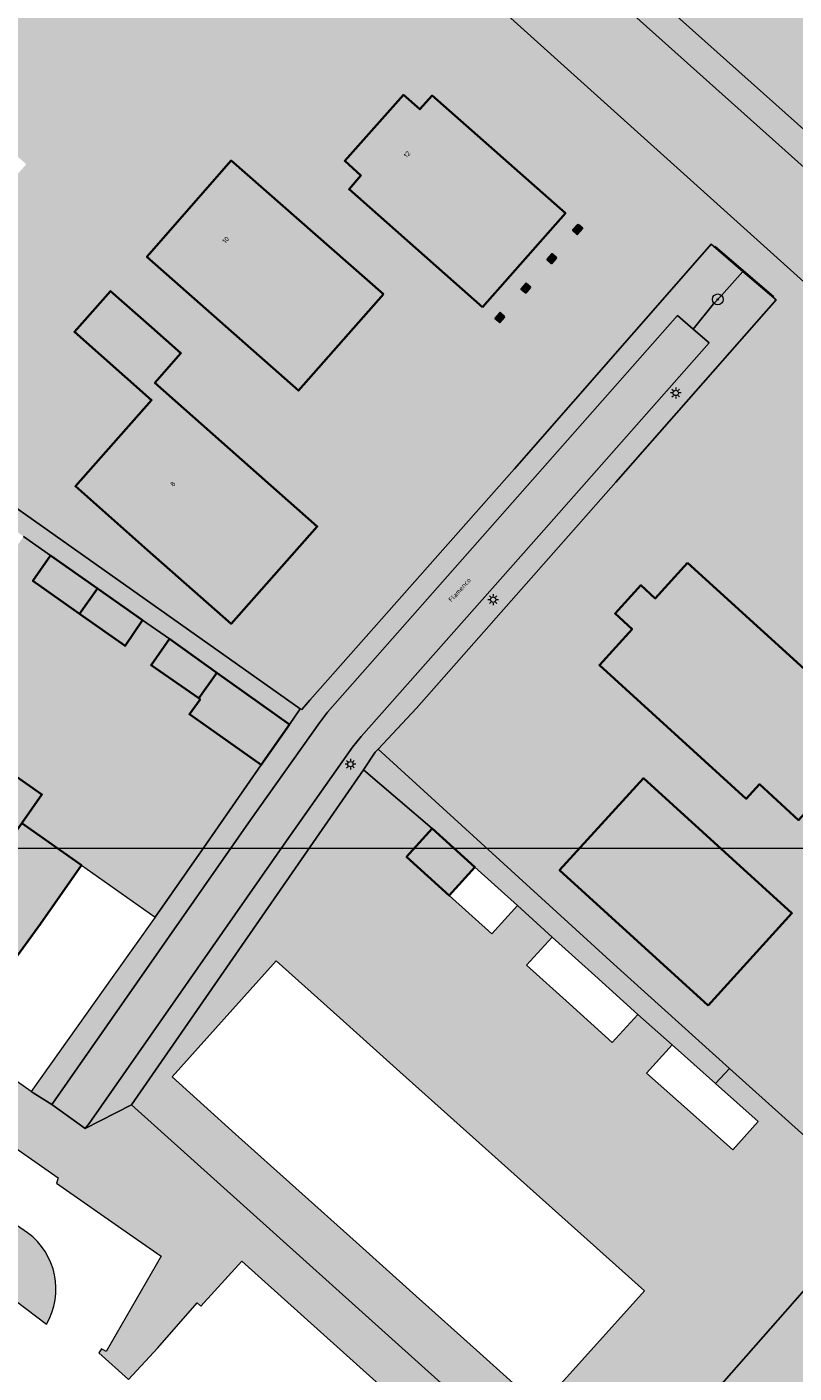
# Model space of a CAD drawing. Extents: x 101956 to 105180, y 476926 to 481317.
# Tile 38 of 256: x 103054 to 103111, y 477165 to 477265. Entities that reach past the tile are written whole.
import ezdxf
from ezdxf.enums import TextEntityAlignment as Align

# ---------------------------------------------------------------- set-up
doc = ezdxf.new("R2010")
doc.units = 0
doc.header["$LTSCALE"] = 0.5
for name, color, linetype, lineweight in [('B-WE-GR-BOOM-S', 90, 'Continuous', 25), ('B-WE-IE-TERREINAFSCHEIDING_KUNSTMATIG_HEKWERK-G', 20, 'IE-TERREINAFSCHEIDING-KUNSTMATIG', 18), ('B-WE-KL-ET_LS_OV_LICHTMAST-S', 190, 'Continuous', 25), ('B-WE-OG-BEBOUWING-GV', 7, 'Continuous', 35), ('B-WE-OG-BEBOUWING-T18', 10, 'Continuous', 18), ('B-WE-OG-TERREIN_CULTUURSCHEIDING-GV', 7, 'Continuous', 18), ('B-WE-OG-TERREIN_ERF-GV', 7, 'Continuous', 18), ('B-WE-OG-TOPOGRAFIE-T18', 10, 'Continuous', 18), ('B-WE-OG-WATER_MEER-GV', 140, 'Continuous', 18), ('B-WE-OG-WATER_SLOOT-GV', 120, 'Continuous', 18), ('B-WE-VH-VERHARDING_BETONSTRAATSTEEN-GV', 252, 'Continuous', 18)]:
    doc.layers.add(name, color=color, linetype=linetype, lineweight=lineweight)
for name, color, linetype, lineweight, true_color in [('B-WE-OG-BEBOUWING-V', 7, 'Continuous', 18, 0xdc7869), ('B-WE-OG-TERREIN_CULTUURSCHEIDING-V', 7, 'Continuous', 18, 0x28c846), ('B-WE-OG-TERREIN_ERF-V', 7, 'Continuous', 18, 0x28c846), ('B-WE-OG-WATER_MEER-V', 7, 'Continuous', 18, 0xafcde1), ('B-WE-OG-WATER_SLOOT-V', 7, 'Continuous', 18, 0xafcde1), ('B-WE-VH-VERHARDING_BETONSTRAATSTEEN-V', 7, 'Continuous', 18, 0xcdcdcd)]:
    doc.layers.add(name, color=color, linetype=linetype, lineweight=lineweight, true_color=true_color)
doc.layers.add('X-XX-AL-HULPLIJN-G', color=7, linetype='Continuous', lineweight=18, plot=False)
doc.styles.add('NLCS-ISO-M200-T18', font='NLCS-ISO.ttf', dxfattribs={"height": 0.36})
doc.linetypes.add('IE-TERREINAFSCHEIDING-KUNSTMATIG', pattern='A,4,[82,NLCS.SHX,S=0.75,R=90,X=0,Y=0],4,-2', length=10)

# ---------------------------------------------------------------- blocks, each defined once
blk = doc.blocks.new('SKL-ET_OV_LICHTMAST-SO')
at = {"color": 0, "linetype": 'ByBlock', "lineweight": 18}
for points in [[(-1.25, 0), (-2, 0)], [(-1.41, 1.41), (-0.88, 0.88)], [(0, 2), (0, 1.25)], [(0.88, 0.88), (1.41, 1.41)], [(2, 0), (1.25, 0)], [(-1.41, -1.41), (-0.88, -0.88)], [(0, -1.25), (0, -2)], [(0.88, -0.88), (1.41, -1.41)]]:
    blk.add_lwpolyline(points, dxfattribs=at)
blk.add_circle((0, 0), 1, dxfattribs=at)
blk = doc.blocks.new('SGR-BOOM_01-SO')
at = {"linetype": 'ByBlock', "lineweight": 18}
h = blk.add_hatch(color=0, dxfattribs=at)
h.dxf.hatch_style = 1
edge = h.paths.add_edge_path()
edge.add_arc((0, 0), 0.25, 0, 360)
at = {"color": 0, "linetype": 'ByBlock', "lineweight": 18}
for radius in [2, 0.25]:
    blk.add_circle((0, 0), radius, dxfattribs=at)

msp = doc.modelspace()

# ---------------------------------------------------------------- hatches: boundary and pattern name
at = {"layer": 'B-WE-OG-BEBOUWING-V'}
for points in [[(103088.246, 477244.042), (103094.385, 477251.002), (103084.499, 477259.728), (103083.599, 477258.719), (103082.39, 477259.775), (103078.025, 477254.885), (103079.219, 477253.811), (103078.337, 477252.782)], [(103080.883, 477245.012), (103069.585, 477254.906), (103063.342, 477247.778), (103074.601, 477237.85)], [(103095.336, 477250.163), (103094.948, 477249.755), (103095.268, 477249.45), (103095.651, 477249.885)], [(103093.719, 477247.69), (103093.403, 477247.99), (103093.038, 477247.559), (103093.361, 477247.285)], [(103091.801, 477245.512), (103091.474, 477245.802), (103091.119, 477245.379), (103091.444, 477245.106)], [(103063.675, 477242.554), (103060.642, 477245.232), (103057.963, 477242.199), (103063.684, 477237.148), (103058.036, 477230.751), (103063.397, 477226.018), (103069.592, 477220.546), (103075.979, 477227.778), (103063.931, 477238.419), (103065.871, 477240.615)], [(103089.879, 477243.33), (103089.543, 477243.623), (103089.188, 477243.207), (103089.516, 477242.917)], [(103056.189, 477225.621), (103054.882, 477223.735), (103058.352, 477221.289), (103059.673, 477223.172)], [(103103.458, 477225.076), (103101.056, 477222.437), (103099.985, 477223.413), (103098.07, 477221.309), (103099.335, 477220.158), (103096.906, 477217.489), (103107.804, 477207.569), (103108.781, 477208.642), (103111.69, 477205.994), (103116.491, 477211.268), (103113.57, 477213.927), (103114.538, 477214.991)], [(103059.673, 477223.172), (103058.352, 477221.289), (103061.722, 477218.913), (103063.023, 477220.817)], [(103065.008, 477219.422), (103063.65, 477217.486), (103067.184, 477215.02), (103068.518, 477216.922)], [(103068.518, 477216.922), (103067.184, 477215.02), (103067.293, 477214.944), (103066.5, 477213.837), (103071.824, 477210.082), (103073.911, 477213.083)], [(103054.059, 477205.75), (103055.56, 477207.889), (103051.125, 477210.987), (103044.402, 477201.404), (103048.832, 477198.301)], [(103104.976, 477192.243), (103111.187, 477199.072), (103100.173, 477209.089), (103093.951, 477202.27)], [(103058.493, 477202.633), (103054.059, 477205.75), (103048.832, 477198.301), (103053.234, 477195.217), (103055.453, 477198.3)], [(103084.511, 477205.352), (103082.603, 477203.258), (103085.778, 477200.393), (103087.669, 477202.502)]]:
    msp.add_hatch(color=256, dxfattribs=at).paths.add_polyline_path(points)
at = {"layer": 'B-WE-OG-TERREIN_CULTUURSCHEIDING-V'}
h = msp.add_hatch(color=256, dxfattribs=at)
h.paths.add_polyline_path([(103027.101, 477366.935), (103026.736, 477367.265), (103027.757, 477368.31), (102994.943, 477397.689), (102972.876, 477417.499), (102950.837, 477437.175), (102928.511, 477457.15), (102928.01, 477457.6), (102906.04, 477477.327), (102883.83, 477497.173), (102863.3, 477515.379), (102861.469, 477513.335), (102859.386, 477514.437), (102857.23, 477510.317), (102856.882, 477509.583), (102854.001, 477506.564), (102848.373, 477499.859), (102848.187, 477499.988), (102847.919, 477499.691), (102843.968, 477503.245), (102842.028, 477501.082), (102845.961, 477497.521), (102848.965, 477494.801), (102909.047, 477440.4), (102984.172, 477372.379), (103000, 477358.047), (103045.894, 477316.493), (103062.119, 477301.802), (103112.523, 477256.829), (103154.178, 477219.661), (103166.982, 477233.619), (103171.007, 477230.77), (103175.444, 477226.869), (103174.049, 477223.075), (103170.788, 477219.038), (103175.333, 477214.765), (103177.763, 477217.456), (103178.031, 477217.753), (103178.5, 477217.328), (103183.73, 477223.291), (103181.965, 477224.945), (103181.855, 477227.974), (103160.702, 477246.883), (103135.996, 477269.105), (103111.581, 477291.042), (103087.156, 477313.011), (103062.862, 477334.77), (103038.375, 477356.735)])
h.paths.add_polyline_path([(103115.231, 477274.824), (103137.57, 477254.799), (103136.736, 477253.869), (103114.397, 477273.893)], flags=16)
h.paths.add_polyline_path([(103072.042, 477313.537), (103094.381, 477293.513), (103093.547, 477292.582), (103071.208, 477312.606)], flags=16)
h.paths.add_polyline_path([(103090.028, 477305.137), (103127.26, 477271.763), (103126.426, 477270.832), (103089.194, 477304.206)], flags=16)
h.paths.add_polyline_path([(102960.462, 477421.277), (102997.694, 477387.903), (102996.859, 477386.972), (102959.628, 477420.346)], flags=16)
h.paths.add_polyline_path([(102856.098, 477507.104), (102878.437, 477487.08), (102877.603, 477486.149), (102855.264, 477506.173)], flags=16)
h.paths.add_polyline_path([(102874.084, 477498.704), (102911.316, 477465.33), (102910.482, 477464.399), (102873.25, 477497.773)], flags=16)
h.paths.add_polyline_path([(103133.217, 477266.423), (103163.003, 477239.724), (103162.168, 477238.794), (103132.383, 477265.493)], flags=16)
h.paths.add_polyline_path([(102917.273, 477459.99), (102954.505, 477426.617), (102953.671, 477425.686), (102916.439, 477459.059)], flags=16)
h.paths.add_polyline_path([(102985.665, 477390.964), (103008.004, 477370.94), (103007.17, 477370.009), (102984.83, 477390.033)], flags=16)
h.paths.add_polyline_path([(103003.651, 477382.563), (103040.883, 477349.19), (103040.048, 477348.259), (103002.816, 477381.633)], flags=16)
h.paths.add_polyline_path([(103046.84, 477343.85), (103084.071, 477310.476), (103083.237, 477309.546), (103046.005, 477342.919)], flags=16)
h.paths.add_polyline_path([(103028.854, 477352.25), (103051.193, 477332.226), (103050.358, 477331.295), (103028.019, 477351.32)], flags=16)
h.paths.add_polyline_path([(102899.287, 477468.391), (102921.626, 477448.366), (102920.792, 477447.436), (102898.453, 477467.46)], flags=16)
h.paths.add_polyline_path([(102942.476, 477429.677), (102964.815, 477409.653), (102963.981, 477408.722), (102941.642, 477428.746)], flags=16)
at = {"layer": 'B-WE-OG-TERREIN_ERF-V'}
h = msp.add_hatch(color=256, dxfattribs=at)
h.paths.add_polyline_path([(102844.485, 477486.218), (102842.042, 477483.5), (102838.356, 477486.744), (102815.494, 477461.175), (102815.734, 477455.489), (102829.431, 477443.176), (102835.039, 477443.46), (102847.544, 477457.348), (102851.872, 477453.43), (102830.869, 477429.8), (102819.874, 477417.416), (102815.444, 477421.345), (102825.645, 477432.945), (102825.395, 477438.655), (102811.713, 477451.002), (102806.05, 477450.714), (102782.081, 477424.062), (102779.551, 477421.249), (102779.443, 477421.062), (102779.776, 477420.832), (102780.036, 477420.653), (102812.244, 477398.437), (102813.862, 477397.321), (102821.192, 477392.183), (102848.867, 477372.785), (102849.046, 477373.011), (102863.488, 477389.245), (102878.182, 477405.544), (102900.255, 477430.173), (102901.672, 477431.753), (102903.903, 477429.766), (102906.34, 477427.596), (102904.904, 477425.995), (102889.322, 477408.626), (102870.904, 477388.119), (102856.181, 477371.842), (102854.23, 477369.562), (102853.98, 477369.169), (102887.68, 477345.508), (102894.997, 477340.391), (102899.5, 477337.239), (102926.961, 477317.919), (102926.964, 477317.917), (102927.31, 477318.202), (102928.228, 477318.939), (102932.224, 477323.399), (102935.568, 477327.132), (102935.977, 477327.588), (102947.894, 477341.007), (102960.151, 477354.747), (102970.352, 477366.063), (102972.672, 477363.981), (102974.866, 477362.011), (102944.744, 477328.489), (102933.76, 477316.196), (102932.669, 477314.63), (102932.336, 477314.196), (102962.733, 477292.911), (103000.995, 477266.145), (103012.161, 477278.601), (103037.395, 477306.92), (103038.795, 477308.491), (103041.216, 477306.412), (103043.585, 477304.377), (103042.078, 477302.709), (103030.467, 477289.858), (103012.639, 477269.8), (103006.155, 477262.534), (103041.384, 477237.795), (103074.711, 477214.233), (103074.846, 477214.195), (103075.421, 477214.876), (103090.606, 477232.045), (103103.84, 477247.162), (103105.199, 477248.714), (103107.549, 477246.692), (103110.017, 477244.569), (103108.561, 477242.915), (103098.13, 477231.058), (103083.332, 477214.296), (103080.487, 477211.259), (103097.97, 477195.296), (103106.558, 477187.571), (103117.732, 477177.519), (103145.854, 477209.368), (103148.882, 477212.806), (103106.895, 477250.594), (103057.279, 477295.248), (103040.396, 477310.399), (103000, 477346.652), (102978.465, 477365.978), (102903.19, 477433.533)])
h.paths.add_polyline_path([(103103.458, 477225.076), (103114.538, 477214.991), (103113.57, 477213.927), (103116.491, 477211.268), (103111.69, 477205.994), (103108.781, 477208.642), (103107.804, 477207.569), (103096.906, 477217.489), (103099.335, 477220.158), (103098.07, 477221.309), (103099.985, 477223.413), (103101.056, 477222.437)], flags=16)
h.paths.add_polyline_path([(103135.597, 477203.09), (103133.341, 477200.614), (103128.672, 477204.868), (103130.928, 477207.344)], flags=16)
h.paths.add_polyline_path([(103118.755, 477230.065), (103120.531, 477228.45), (103121.539, 477229.558), (103124.489, 477226.876), (103123.484, 477225.772), (103126.853, 477222.708), (103127.718, 477222.282), (103128.476, 477221.603), (103129.029, 477220.735), (103129.853, 477219.991), (103123.139, 477212.555), (103112.024, 477222.664)], flags=16)
h.paths.add_polyline_path([(103104.976, 477192.243), (103093.951, 477202.27), (103100.173, 477209.089), (103111.187, 477199.072)], flags=16)
h.paths.add_polyline_path([(103063.675, 477242.554), (103065.871, 477240.615), (103063.931, 477238.419), (103075.979, 477227.778), (103069.592, 477220.546), (103063.397, 477226.018), (103058.036, 477230.751), (103063.684, 477237.148), (103057.963, 477242.199), (103060.642, 477245.232)], flags=16)
h.paths.add_polyline_path([(102978.745, 477287.859), (102979.31, 477288.493), (102978.654, 477289.078), (102978.67, 477290.002), (102980.033, 477291.549), (102980.881, 477291.607), (102981.568, 477290.995), (102984.47, 477294.222), (102995.548, 477284.26), (102992.669, 477281.029), (102993.325, 477280.444), (102993.309, 477279.52), (102991.946, 477277.973), (102991.098, 477277.915), (102990.411, 477278.527), (102989.857, 477277.89)], flags=16)
h.paths.add_polyline_path([(103006.469, 477328.514), (103003.874, 477330.807), (103006.221, 477333.464), (103008.797, 477331.15)], flags=16)
h.paths.add_polyline_path([(102985.388, 477349.764), (102996.503, 477339.767), (102990.207, 477332.767), (102979.092, 477342.764)], flags=16)
h.paths.add_polyline_path([(102999.785, 477321.071), (102997.228, 477323.358), (103000.236, 477326.721), (103002.789, 477324.43)], flags=16)
h.paths.add_polyline_path([(103017.795, 477319.428), (103021.894, 477315.711), (103022.643, 477316.55), (103025.539, 477313.962), (103024.799, 477313.114), (103028.921, 477309.412), (103022.996, 477302.844), (103011.869, 477312.865)], flags=16)
h.paths.add_polyline_path([(102878.113, 477432.644), (102883.816, 477438.967), (102892.723, 477430.935), (102887.044, 477424.59)], flags=16)
h.paths.add_polyline_path([(102915.839, 477395.491), (102913.197, 477392.555), (102908.774, 477396.513), (102911.419, 477399.467)], flags=16)
h.paths.add_polyline_path([(102945.816, 477362.917), (102943.269, 477360.071), (102943.94, 477359.471), (102941.272, 477356.49), (102940.602, 477357.09), (102939.928, 477356.337), (102930.657, 477364.633), (102936.545, 477371.213)], flags=16)
h.paths.add_polyline_path([(102925.76, 477402.622), (102919.391, 477395.58), (102908.27, 477405.587), (102914.629, 477412.655), (102918.583, 477409.087), (102919.204, 477409.768), (102922.447, 477406.878), (102921.826, 477406.18)], flags=16)
h.paths.add_polyline_path([(102903.252, 477393.454), (102894.016, 477401.787), (102899.523, 477407.906), (102908.777, 477399.579)], flags=16)
h.paths.add_polyline_path([(102878.7, 477357.511), (102877.669, 477356.367), (102873.353, 477360.257), (102874.384, 477361.401), (102870.974, 477364.474), (102875.991, 477370.04), (102881.107, 477365.451), (102881.444, 477365.804), (102883.137, 477364.298), (102882.791, 477363.909), (102887.146, 477360.026), (102882.11, 477354.438)], flags=16)
h.paths.add_polyline_path([(102893.558, 477346.355), (102896.495, 477343.717), (102894.239, 477341.205), (102891.302, 477343.844)], flags=16)
h.paths.add_polyline_path([(102898.705, 477352.991), (102896.628, 477350.687), (102892.32, 477354.564), (102894.398, 477356.874)], flags=16)
h.paths.add_polyline_path([(102828.034, 477464.111), (102830.563, 477466.904), (102838.21, 477460.054), (102835.875, 477457.446), (102834.758, 477458.447), (102828.48, 477451.437), (102820.137, 477458.909), (102825.146, 477464.503), (102827.368, 477462.524), (102828.459, 477463.749)], flags=16)
h.paths.add_polyline_path([(102841.577, 477460.198), (102846.173, 477456.083), (102843.887, 477453.53), (102842.267, 477451.721), (102836.76, 477456.651), (102840.666, 477461.014)], flags=16)
h.paths.add_polyline_path([(102815.77, 477442.134), (102822.364, 477436.185), (102818.474, 477431.855), (102813.862, 477435.999), (102810.001, 477431.7), (102802.115, 477438.784), (102807.587, 477444.875), (102813.494, 477439.608)], flags=16)
h.paths.add_polyline_path([(102798.268, 477430.568), (102798.523, 477430.837), (102804.471, 477425.504), (102800.852, 477421.497), (102801.965, 477420.491), (102796.67, 477414.629), (102787.735, 477422.699), (102792.958, 477428.576), (102794.985, 477426.772), (102795.349, 477427.152), (102796.997, 477427.299), (102799.038, 477429.839)], flags=16)
h.paths.add_polyline_path([(102831.706, 477421.884), (102832.801, 477423.107), (102838.898, 477417.648), (102839.428, 477418.241), (102840.238, 477418.185), (102841.792, 477416.806), (102841.939, 477415.991), (102841.421, 477415.422), (102841.756, 477415.118), (102839.119, 477412.219), (102839.714, 477411.677), (102839.676, 477410.83), (102838.264, 477409.259), (102837.455, 477409.126), (102836.866, 477409.653), (102836.051, 477408.742), (102827.116, 477416.735), (102828.273, 477418.029), (102827.647, 477418.589), (102827.696, 477419.338), (102830.312, 477422.275), (102831.106, 477422.405)], flags=16)
h.paths.add_polyline_path([(102813.667, 477406.168), (102820.303, 477413.58), (102830.318, 477404.632), (102830.005, 477404.281), (102830.798, 477403.572), (102831.157, 477403.872), (102835.295, 477400.17), (102831.302, 477395.707), (102826.321, 477400.167), (102823.673, 477397.209)], flags=16)
h.paths.add_polyline_path([(102945.492, 477373.078), (102949.428, 477377.449), (102947.63, 477379.068), (102949.795, 477381.472), (102955.963, 477376.188), (102957.325, 477376.561), (102958.926, 477375.109), (102958.689, 477373.737), (102962.831, 477370.025), (102961.546, 477368.569), (102961.909, 477367.382), (102960.477, 477365.757), (102959.245, 477365.967), (102956.652, 477363.092)], flags=16)
h.paths.add_polyline_path([(102938.884, 477380.26), (102944.341, 477375.365), (102942.042, 477372.811), (102936.594, 477377.716), (102931.914, 477381.914), (102934.199, 477384.462)], flags=16)
h.paths.add_polyline_path([(102930.136, 477377.217), (102925.664, 477381.218), (102927.992, 477383.819), (102932.463, 477379.818)], flags=16)
h.paths.add_polyline_path([(102960.553, 477311.683), (102956.939, 477307.63), (102958.432, 477306.299), (102955.125, 477302.58), (102953.63, 477303.909), (102953.258, 477303.491), (102942.054, 477313.454), (102945.99, 477317.88), (102945.485, 477318.331), (102947.904, 477321.042), (102948.422, 477320.615), (102949.358, 477321.664)], flags=16)
h.paths.add_polyline_path([(102908.714, 477337.482), (102908.653, 477338.62), (102909.475, 477339.535), (102908.285, 477340.604), (102909.037, 477341.44), (102913.833, 477346.778), (102923.529, 477338.065), (102918.001, 477331.89), (102912.438, 477336.878), (102911.613, 477335.96), (102910.475, 477335.9)], flags=16)
h.paths.add_polyline_path([(103080.883, 477245.012), (103074.601, 477237.85), (103063.342, 477247.778), (103069.585, 477254.906)], flags=16)
h.paths.add_polyline_path([(103051.062, 477250.887), (103045.085, 477256.207), (103048.426, 477259.972), (103054.396, 477254.633)], flags=16)
h.paths.add_polyline_path([(103010.856, 477289.409), (103007.695, 477285.885), (103007.178, 477284.697), (103006.271, 477283.706), (103005.161, 477283.037), (103004.162, 477281.932), (102992.977, 477291.924), (102999.67, 477299.429)], flags=16)
h.paths.add_polyline_path([(102970.542, 477311.307), (102959.882, 477320.885), (102965.888, 477327.57), (102976.549, 477317.992)], flags=16)
h.paths.add_polyline_path([(103023.28, 477260.107), (103025.886, 477263.004), (103026.575, 477263.044), (103027.313, 477262.38), (103029.363, 477264.659), (103040.525, 477254.618), (103039.736, 477253.741), (103041.315, 477252.321), (103038.431, 477249.115), (103036.865, 477250.524), (103033.165, 477246.411), (103028.947, 477250.206), (103028.431, 477249.633), (103025.277, 477252.471), (103025.792, 477253.043), (103021.99, 477256.463), (103024.051, 477258.754), (103023.313, 477259.417)], flags=16)
h.paths.add_polyline_path([(102933.955, 477337.486), (102928.845, 477342.065), (102928.141, 477341.28), (102925.411, 477343.726), (102926.091, 477344.485), (102923.498, 477346.809), (102930.851, 477355.016), (102941.285, 477345.667), (102937.265, 477341.18), (102938.018, 477340.505), (102935.573, 477337.776), (102934.82, 477338.451)], flags=16)
h.paths.add_polyline_path([(103095.336, 477250.163), (103095.651, 477249.885), (103095.268, 477249.45), (103094.948, 477249.755)], flags=16)
h.paths.add_polyline_path([(103093.719, 477247.69), (103093.361, 477247.285), (103093.038, 477247.559), (103093.403, 477247.99)], flags=16)
h.paths.add_polyline_path([(103091.801, 477245.512), (103091.444, 477245.106), (103091.119, 477245.379), (103091.474, 477245.802)], flags=16)
h.paths.add_polyline_path([(103089.879, 477243.33), (103089.516, 477242.917), (103089.188, 477243.207), (103089.543, 477243.623)], flags=16)
h.paths.add_polyline_path([(103046.683, 477273.427), (103040.701, 477266.609), (103029.504, 477276.532), (103035.552, 477283.316)], flags=16)
h.paths.add_polyline_path([(103088.246, 477244.042), (103078.337, 477252.782), (103079.219, 477253.811), (103078.025, 477254.885), (103082.39, 477259.775), (103083.599, 477258.719), (103084.499, 477259.728), (103094.385, 477251.002)], flags=16)
h.paths.add_polyline_path([(103056.534, 477272.478), (103045.566, 477282.306), (103047.501, 477284.506), (103046.675, 477285.254), (103049.43, 477288.341), (103050.256, 477287.615), (103052.216, 477289.79), (103053.253, 477288.858), (103053.992, 477289.69), (103057.094, 477286.959), (103056.35, 477286.114), (103059.127, 477283.633), (103059.872, 477284.459), (103062.954, 477281.713), (103062.204, 477280.871), (103063.264, 477279.933), (103060.951, 477277.319), (103066.291, 477272.552), (103062.259, 477268.042), (103056.889, 477272.875)], flags=16)
h.paths.add_polyline_path([(103004.781, 477313.124), (103008.631, 477309.679), (103008.295, 477309.307), (103013.654, 477304.494), (103007.599, 477297.736), (102998.299, 477305.88)], flags=16)
h.paths.add_polyline_path([(102970.241, 477344.523), (102980.662, 477335.179), (102974.637, 477328.486), (102964.248, 477337.838)], flags=16)
h.paths.add_polyline_path([(102916.846, 477375.677), (102918.081, 477374.553), (102912.795, 477368.743), (102911.379, 477370.032), (102913.976, 477372.886), (102908.221, 477378.044), (102910.951, 477381.041)], flags=16)
h.paths.add_polyline_path([(102900.139, 477374.328), (102889.013, 477384.278), (102894.553, 477390.432), (102905.676, 477380.433)], flags=16)
h.paths.add_polyline_path([(102843.964, 477479.255), (102844.195, 477479.517), (102851.284, 477473.162), (102846.946, 477468.322), (102845.159, 477469.924), (102841.781, 477466.156), (102833.395, 477473.681), (102838.805, 477479.713), (102841.946, 477476.897), (102842.952, 477476.877), (102843.424, 477476.464), (102845.05, 477478.291)], flags=16)
h.paths.add_polyline_path([(102860.049, 477424.035), (102862.11, 477422.22), (102859.76, 477419.55), (102857.654, 477421.334), (102852.365, 477425.952), (102854.795, 477428.693), (102855.014, 477428.94), (102855.131, 477429.049), (102854.67, 477429.477), (102856.837, 477431.9), (102857.961, 477430.895), (102859.097, 477432.21), (102863.644, 477428.061), (102862.531, 477426.814)], flags=16)
h.paths.add_polyline_path([(102867.124, 477443.47), (102855.99, 477453.481), (102862.164, 477460.341), (102873.305, 477450.326)], flags=16)
h.paths.add_polyline_path([(102871.63, 477418.919), (102872.492, 477419.884), (102869.194, 477422.704), (102874.737, 477428.871), (102883.646, 477420.847), (102878.122, 477414.714), (102874.915, 477417.589), (102874.115, 477416.701)], flags=16)
h.paths.add_polyline_path([(102848.451, 477398.363), (102853.954, 477404.541), (102862.308, 477397.08), (102856.814, 477390.913)], flags=16)
h.paths.add_polyline_path([(102858.258, 477433.502), (102849.346, 477441.529), (102855, 477447.836), (102863.922, 477439.833)], flags=16)
h.paths.add_polyline_path([(102843.405, 477393.638), (102852.392, 477385.69), (102850.486, 477383.513), (102851.221, 477382.841), (102849.122, 477380.455), (102848.355, 477381.129), (102846.454, 477378.947), (102844.147, 477380.957), (102843.155, 477379.819), (102839.31, 477383.169), (102840.82, 477384.903), (102838.159, 477387.222), (102837.627, 477386.612), (102837.387, 477386.821)], flags=16)
h.paths.add_polyline_path([(102888.324, 477373.278), (102885.206, 477369.815), (102880.42, 477374.124), (102880.019, 477373.679), (102878.188, 477375.328), (102878.58, 477375.779), (102874.095, 477379.828), (102880.116, 477386.528), (102891.263, 477376.476), (102891.042, 477376.23), (102894.393, 477373.201), (102891.657, 477370.277)], flags=16)
h.paths.add_polyline_path([(102851.216, 477425.896), (102845.68, 477419.715), (102836.863, 477427.613), (102842.415, 477433.78)], flags=16)
h.paths.add_polyline_path([(102866.887, 477402.195), (102858.674, 477409.516), (102864.214, 477415.7), (102872.393, 477408.371)], flags=16)
for points in [[(103006.155, 477262.534), (103005.345, 477261.238), (103010.821, 477257.385), (103011.776, 477256.717), (103015.231, 477254.301), (103018.632, 477251.923), (103020.644, 477250.517), (103024.099, 477248.101), (103027.464, 477245.748), (103029.495, 477244.328), (103032.95, 477241.912), (103036.321, 477239.555), (103038.527, 477238.013), (103041.997, 477235.587), (103045.367, 477233.23), (103047.362, 477231.827), (103050.829, 477229.389), (103054.197, 477227.022), (103056.189, 477225.621), (103059.673, 477223.172), (103063.023, 477220.817), (103065.008, 477219.422), (103068.518, 477216.922), (103073.911, 477213.083), (103074.711, 477214.233), (103041.384, 477237.795)], [(103040.659, 477233.68), (103037.203, 477236.09), (103038.527, 477238.013), (103036.321, 477239.555), (103035.007, 477237.619), (103031.61, 477240.001), (103028.149, 477242.428), (103029.495, 477244.328), (103027.464, 477245.748), (103026.205, 477243.847), (103022.796, 477246.243), (103019.356, 477248.662), (103020.644, 477250.517), (103018.632, 477251.923), (103017.338, 477250.018), (103013.915, 477252.427), (103010.494, 477254.835), (103011.776, 477256.717), (103010.821, 477257.385), (103008.726, 477254.386), (103003.237, 477258.221), (102996.743, 477248.994), (102995.317, 477246.959), (103000.611, 477243.25), (103002.053, 477245.316), (103006.455, 477242.197), (103006.645, 477242.064), (103011.072, 477238.971), (103015.516, 477235.867), (103019.95, 477232.768), (103024.369, 477229.681), (103028.894, 477226.52), (103033.418, 477223.359), (103037.838, 477220.271), (103042.263, 477217.179), (103046.69, 477214.086), (103051.125, 477210.987), (103055.56, 477207.889), (103054.059, 477205.75), (103058.493, 477202.633), (103063.968, 477198.785), (103067.562, 477203.953), (103071.824, 477210.082), (103066.5, 477213.837), (103067.293, 477214.944), (103067.184, 477215.02), (103063.65, 477217.486), (103065.008, 477219.422), (103063.023, 477220.817), (103061.722, 477218.913), (103058.352, 477221.289), (103054.882, 477223.735), (103056.189, 477225.621), (103054.197, 477227.022), (103052.857, 477225.114), (103049.494, 477227.487), (103046.058, 477229.911), (103047.362, 477231.827), (103045.367, 477233.23), (103044.05, 477231.314)], [(103080.487, 477211.259), (103080.266, 477211.023), (103079.416, 477209.725), (103084.511, 477205.352), (103087.669, 477202.502), (103090.838, 477199.642), (103093.411, 477197.302), (103096.568, 477194.452), (103099.76, 477191.57), (103102.297, 477189.314), (103105.515, 477186.455), (103106.558, 477187.571), (103097.97, 477195.296)]]:
    msp.add_hatch(color=256, dxfattribs=at).paths.add_polyline_path(points)
h = msp.add_hatch(color=256, dxfattribs=at)
h.paths.add_polyline_path([(103103.633, 477184.355), (103100.411, 477187.218), (103102.297, 477189.314), (103099.76, 477191.57), (103097.857, 477189.489), (103094.686, 477192.352), (103091.508, 477195.221), (103093.411, 477197.302), (103090.838, 477199.642), (103088.93, 477197.548), (103085.778, 477200.393), (103082.603, 477203.258), (103084.511, 477205.352), (103079.416, 477209.725), (103062.191, 477184.856), (103089.829, 477160.037), (103091.427, 477158.634), (103096.876, 477153.628), (103098.728, 477155.884), (103099.111, 477156.365), (103117.732, 477177.519), (103106.558, 477187.571), (103105.515, 477186.455), (103108.691, 477183.633), (103106.805, 477181.537)])
h.paths.add_polyline_path([(103082.118, 477187.316), (103086.586, 477183.313), (103091.054, 477179.309), (103095.522, 477175.305), (103100.252, 477171.067), (103092.502, 477162.435), (103087.784, 477166.67), (103083.319, 477170.677), (103078.855, 477174.685), (103074.39, 477178.693), (103069.925, 477182.7), (103065.205, 477186.937), (103072.93, 477195.549), (103077.649, 477191.321)], flags=16)
at = {"layer": 'B-WE-OG-WATER_MEER-V'}
msp.add_hatch(color=256, dxfattribs=at).paths.add_polyline_path([(103145.451, 477194.974), (103157.934, 477209.137), (103151.919, 477214.438), (103148.882, 477212.806), (103145.854, 477209.368), (103117.732, 477177.519), (103099.111, 477156.365), (103098.728, 477155.884), (103096.876, 477153.628), (103092.451, 477148.24), (103087.583, 477142.312), (103094.084, 477136.478), (103099.05, 477142.32), (103109.512, 477154.869)])
at = {"layer": 'B-WE-OG-WATER_SLOOT-V'}
for points in [[(102978.037, 477374.601), (102907.178, 477438.21), (102847.965, 477491.364), (102843.788, 477495.113), (102839.848, 477498.651), (102837.989, 477500.319), (102829.299, 477508.12), (102831.232, 477498.115), (102835.739, 477494.069), (102839.665, 477490.544), (102843.864, 477486.775), (102844.485, 477486.218), (102903.19, 477433.533), (102978.465, 477365.978), (103000, 477346.652), (103040.396, 477310.399), (103057.279, 477295.248), (103106.895, 477250.594), (103148.882, 477212.806), (103151.919, 477214.438), (103154.956, 477216.071), (103115.835, 477251.069), (103061.58, 477299.607), (103049.253, 477310.672), (103000, 477354.886)], [(102909.047, 477440.4), (102848.965, 477494.801), (102845.961, 477497.521), (102842.028, 477501.082), (102839.848, 477498.651), (102843.788, 477495.113), (102847.965, 477491.364), (102907.178, 477438.21), (102978.037, 477374.601), (103000, 477354.886), (103049.253, 477310.672), (103061.58, 477299.607), (103115.835, 477251.069), (103154.956, 477216.071), (103156.417, 477217.663), (103167.406, 477229.643), (103169.019, 477228.501), (103171.303, 477226.039), (103170.875, 477224.875), (103165.985, 477218.82), (103168.941, 477215.771), (103172.92, 477212.092), (103175.333, 477214.765), (103170.788, 477219.038), (103174.049, 477223.075), (103175.444, 477226.869), (103171.007, 477230.77), (103166.982, 477233.619), (103154.178, 477219.661), (103112.523, 477256.829), (103062.119, 477301.802), (103045.894, 477316.493), (103000, 477358.047), (102984.172, 477372.379)]]:
    msp.add_hatch(color=256, dxfattribs=at).paths.add_polyline_path(points)
at = {"layer": 'B-WE-VH-VERHARDING_BETONSTRAATSTEEN-V'}
h = msp.add_hatch(color=256, dxfattribs=at)
h.paths.add_polyline_path([(103062.191, 477184.856), (103058.772, 477183.105), (103056.297, 477184.901), (103054.901, 477185.747), (103054.751, 477185.852), (103049.335, 477189.651), (103051.214, 477192.333), (103031.409, 477206.165), (102993.469, 477232.716), (102991.618, 477230.114), (102991.476, 477230.213), (102986.186, 477233.924), (102984.765, 477234.946), (102982.205, 477236.746), (102980.908, 477237.657), (102975.46, 477241.485), (102977.322, 477244.134), (102956.746, 477258.498), (102919.598, 477284.521), (102917.75, 477281.874), (102917.592, 477281.986), (102912.34, 477285.707), (102911.062, 477287.009), (102908.626, 477288.833), (102907.066, 477289.511), (102901.643, 477293.296), (102900.256, 477294.318), (102897.75, 477290.765), (102898.016, 477290.411), (102899.881, 477288.345), (102900.291, 477288.21), (102900.414, 477288.431), (102905.212, 477285.095), (102905.551, 477285.337), (102909.001, 477282.911), (102908.871, 477282.518), (102913.677, 477279.145), (102913.529, 477278.933), (102913.792, 477278.584), (102916.063, 477277.647), (102916.457, 477277.518), (102918.988, 477281.094), (102956.365, 477254.915), (102974.081, 477242.493), (102971.546, 477238.926), (102971.813, 477238.589), (102973.641, 477236.681), (102974.05, 477236.556), (102974.198, 477236.777), (102979.015, 477233.41), (102979.356, 477233.655), (102982.795, 477231.233), (102982.644, 477230.841), (102987.469, 477227.467), (102987.305, 477227.253), (102987.555, 477226.903), (102989.965, 477225.81), (102990.375, 477225.682), (102992.847, 477229.282), (103014.264, 477214.345), (103047.97, 477190.719), (103045.488, 477187.126), (103045.738, 477186.772), (103047.624, 477184.894), (103048.027, 477184.749), (103048.153, 477184.981), (103052.963, 477181.608), (103053.304, 477181.868), (103056.751, 477179.462), (103056.636, 477179.067), (103061.471, 477175.672), (103064.401, 477173.64), (103060.309, 477166.58), (103059.967, 477166.775), (103059.784, 477166.462), (103061.989, 477164.491), (103064.142, 477166.837), (103067.062, 477170.183), (103067.332, 477169.921), (103070.374, 477173.264), (103084.727, 477160.392), (103087.645, 477157.778), (103088.024, 477157.991), (103089.829, 477160.037)])
h.paths.add_polyline_path([(102904.921, 477286.602), (102899.605, 477290.318), (102900.516, 477291.612), (102905.832, 477287.908)], flags=16)
h.paths.add_polyline_path([(102915.73, 477279.01), (102910.402, 477282.777), (102911.235, 477283.997), (102916.586, 477280.207)], flags=16)
h.paths.add_polyline_path([(102978.85, 477234.811), (102973.483, 477238.582), (102974.321, 477239.81), (102979.715, 477236.01)], flags=16)
h.paths.add_polyline_path([(102989.445, 477227.401), (102984.244, 477231.025), (102985.041, 477232.245), (102990.269, 477228.576)], flags=16)
h.paths.add_polyline_path([(103047.443, 477186.86), (103048.22, 477187.955), (103053.522, 477184.197), (103052.746, 477183.102)], flags=16)
h = msp.add_hatch(color=256, dxfattribs=at)
edge = h.paths.add_edge_path()
edge.add_line((102982.087, 477216.551), (103015.061, 477193.417))
edge.add_line((103015.061, 477193.417), (103039.888, 477176.04))
edge.add_line((103039.888, 477176.04), (103041.715, 477178.643))
edge.add_line((103041.715, 477178.643), (103047.126, 477174.857))
edge.add_line((103047.126, 477174.857), (103049.564, 477173.298))
edge.add_line((103049.564, 477173.298), (103049.747, 477173.244))
edge.add_line((103049.747, 477173.244), (103055.887, 477168.588))
edge.add_arc((103051.423, 477171.207), 5.175, 329.60236, 413.68538)
edge.add_line((103054.488, 477175.377), (103045.733, 477181.462))
edge.add_line((103045.733, 477181.462), (103045.89, 477181.669))
edge.add_line((103045.89, 477181.669), (103045.629, 477182.009))
edge.add_line((103045.629, 477182.009), (103043.184, 477183.09))
edge.add_line((103043.184, 477183.09), (103042.791, 477183.228))
edge.add_line((103042.791, 477183.228), (103040.296, 477179.634))
edge.add_line((103040.296, 477179.634), (103001.686, 477206.688))
edge.add_line((103001.686, 477206.688), (102985.217, 477218.24))
edge.add_line((102985.217, 477218.24), (102987.697, 477221.794))
edge.add_line((102987.697, 477221.794), (102987.447, 477222.143))
edge.add_line((102987.447, 477222.143), (102985.575, 477224.069))
edge.add_line((102985.575, 477224.069), (102985.175, 477224.177))
edge.add_line((102985.175, 477224.177), (102985.046, 477223.946))
edge.add_line((102985.046, 477223.946), (102971.75, 477233.287))
edge.add_line((102971.75, 477233.287), (102971.916, 477233.515))
edge.add_line((102971.916, 477233.515), (102971.648, 477233.842))
edge.add_line((102971.648, 477233.842), (102969.191, 477234.921))
edge.add_line((102969.191, 477234.921), (102968.824, 477235.062))
edge.add_line((102968.824, 477235.062), (102966.297, 477231.491))
edge.add_line((102966.297, 477231.491), (102935.555, 477253.052))
edge.add_line((102935.555, 477253.052), (102911.218, 477270.119))
edge.add_line((102911.218, 477270.119), (102913.744, 477273.681))
edge.add_line((102913.744, 477273.681), (102913.5, 477274.041))
edge.add_line((102913.5, 477274.041), (102911.778, 477275.763))
edge.add_line((102911.778, 477275.763), (102911.378, 477275.912))
edge.add_line((102911.378, 477275.912), (102911.222, 477275.686))
edge.add_line((102911.222, 477275.686), (102897.982, 477284.972))
edge.add_line((102897.982, 477284.972), (102898.134, 477285.187))
edge.add_line((102898.134, 477285.187), (102897.878, 477285.531))
edge.add_line((102897.878, 477285.531), (102895.385, 477286.68))
edge.add_line((102895.385, 477286.68), (102894.961, 477286.804))
edge.add_line((102894.961, 477286.804), (102892.47, 477283.229))
edge.add_line((102892.47, 477283.229), (102893.887, 477282.282))
edge.add_line((102893.887, 477282.282), (102899.298, 477278.496))
edge.add_line((102899.298, 477278.496), (102896.245, 477274.144))
edge.add_line((102896.245, 477274.144), (102893.253, 477269.878))
edge.add_line((102893.253, 477269.878), (102890.198, 477265.523))
edge.add_line((102890.198, 477265.523), (102885.739, 477259.107))
edge.add_line((102885.739, 477259.107), (102883.613, 477256.167))
edge.add_line((102883.613, 477256.167), (102885.725, 477254.869))
edge.add_line((102885.725, 477254.869), (102901.323, 477276.981))
edge.add_line((102901.323, 477276.981), (102902.575, 477276.122))
edge.add_line((102902.575, 477276.122), (102887.014, 477253.996))
edge.add_line((102887.014, 477253.996), (102888.965, 477252.43))
edge.add_line((102888.965, 477252.43), (102890.978, 477255.345))
edge.add_line((102890.978, 477255.345), (102895.538, 477261.781))
edge.add_line((102895.538, 477261.781), (102898.58, 477266.133))
edge.add_line((102898.58, 477266.133), (102901.571, 477270.412))
edge.add_line((102901.571, 477270.412), (102904.612, 477274.763))
edge.add_line((102904.612, 477274.763), (102910.041, 477270.988))
edge.add_line((102910.041, 477270.988), (102908.19, 477268.348))
edge.add_line((102908.19, 477268.348), (102932.561, 477251.288))
edge.add_line((102932.561, 477251.288), (102965.899, 477227.926))
edge.add_line((102965.899, 477227.926), (102967.724, 477230.512))
edge.add_line((102967.724, 477230.512), (102973.13, 477226.713))
edge.add_line((102973.13, 477226.713), (102970.079, 477222.367))
edge.add_line((102970.079, 477222.367), (102967.085, 477218.103))
edge.add_line((102967.085, 477218.103), (102964.034, 477213.758))
edge.add_line((102964.034, 477213.758), (102959.637, 477207.428))
edge.add_line((102959.637, 477207.428), (102957.465, 477204.359))
edge.add_line((102957.465, 477204.359), (102957.017, 477202.821))
edge.add_line((102957.017, 477202.821), (102954.101, 477196.926))
edge.add_line((102954.101, 477196.926), (102960.492, 477193.943))
edge.add_line((102960.492, 477193.943), (102961.524, 477196.056))
edge.add_line((102961.524, 477196.056), (102964.416, 477201.982))
edge.add_line((102964.416, 477201.982), (102968.151, 477208.2))
edge.add_line((102968.151, 477208.2), (102969.411, 477209.994))
edge.add_line((102969.411, 477209.994), (102972.46, 477214.354))
edge.add_line((102972.46, 477214.354), (102975.451, 477218.631))
edge.add_line((102975.451, 477218.631), (102978.497, 477222.986))
edge.add_line((102978.497, 477222.986), (102983.924, 477219.187))
edge.add_line((102983.924, 477219.187), (102982.087, 477216.551))
h.paths.add_polyline_path([(103049.153, 477177.754), (103048.303, 477176.544), (103042.929, 477180.299), (103043.779, 477181.534)], flags=16)
h.paths.add_polyline_path([(102985.815, 477222.101), (102984.985, 477220.915), (102979.731, 477224.599), (102980.583, 477225.767)], flags=16)
h.paths.add_polyline_path([(102959.596, 477202.968), (102975.149, 477225.252), (102976.463, 477224.359), (102961.005, 477202.271)], flags=16)
h.paths.add_polyline_path([(102968.938, 477232.156), (102969.773, 477233.353), (102975.195, 477229.58), (102974.306, 477228.377)], flags=16)
h.paths.add_polyline_path([(102900.38, 477279.997), (102895.064, 477283.713), (102895.975, 477285.007), (102901.291, 477281.303)], flags=16)
h.paths.add_polyline_path([(102911.219, 477272.62), (102905.812, 477276.418), (102906.553, 477277.537), (102912.042, 477273.8)], flags=16)
for points in [[(103071.06, 477206.042), (103076.139, 477213.211), (103076.738, 477213.999), (103102.71, 477243.414), (103103.876, 477242.397), (103105.386, 477244.278), (103105.966, 477244.894), (103107.549, 477246.692), (103105.199, 477248.714), (103103.84, 477247.162), (103090.606, 477232.045), (103075.421, 477214.876), (103074.846, 477214.195), (103074.711, 477214.233), (103073.911, 477213.083), (103071.824, 477210.082), (103067.562, 477203.953), (103063.968, 477198.785), (103060.893, 477194.476), (103054.751, 477185.852), (103054.901, 477185.747), (103056.297, 477184.901), (103056.549, 477185.24)], [(103108.561, 477242.915), (103110.017, 477244.569), (103107.549, 477246.692), (103105.966, 477244.894), (103105.386, 477244.278), (103103.876, 477242.397), (103105.044, 477241.378), (103092.422, 477227.07), (103079.236, 477212.197), (103078.603, 477211.406), (103073.537, 477204.209), (103059.051, 477183.482), (103058.772, 477183.105), (103062.191, 477184.856), (103079.416, 477209.725), (103080.266, 477211.023), (103080.487, 477211.259), (103083.332, 477214.296), (103098.13, 477231.058)], [(103103.876, 477242.397), (103102.71, 477243.414), (103076.738, 477213.999), (103076.139, 477213.211), (103071.06, 477206.042), (103056.549, 477185.24), (103056.297, 477184.901), (103058.772, 477183.105), (103059.051, 477183.482), (103073.537, 477204.209), (103078.603, 477211.406), (103079.236, 477212.197), (103092.422, 477227.07), (103105.044, 477241.378)]]:
    msp.add_hatch(color=256, dxfattribs=at).paths.add_polyline_path(points)

# ---------------------------------------------------------------- linework, layer by layer
at = {"layer": 'B-WE-IE-TERREINAFSCHEIDING_KUNSTMATIG_HEKWERK-G', "flags": 128}
msp.add_lwpolyline([(103105.504, 477248.552), (103109.842, 477244.818)], dxfattribs=at)
at = {"layer": 'B-WE-OG-BEBOUWING-GV', "flags": 128}
for points in [[(103088.246, 477244.042), (103094.385, 477251.002), (103084.499, 477259.728), (103083.599, 477258.719), (103082.39, 477259.775), (103078.025, 477254.885), (103079.219, 477253.811), (103078.337, 477252.782)], [(103080.883, 477245.012), (103069.585, 477254.906), (103063.342, 477247.778), (103074.601, 477237.85)], [(103095.336, 477250.163), (103094.948, 477249.755), (103095.268, 477249.45), (103095.651, 477249.885)], [(103093.719, 477247.69), (103093.403, 477247.99), (103093.038, 477247.559), (103093.361, 477247.285)], [(103091.801, 477245.512), (103091.474, 477245.802), (103091.119, 477245.379), (103091.444, 477245.106)], [(103063.675, 477242.554), (103060.642, 477245.232), (103057.963, 477242.199), (103063.684, 477237.148), (103058.036, 477230.751), (103063.397, 477226.018), (103069.592, 477220.546), (103075.979, 477227.778), (103063.931, 477238.419), (103065.871, 477240.615)], [(103089.879, 477243.33), (103089.543, 477243.623), (103089.188, 477243.207), (103089.516, 477242.917)], [(103056.189, 477225.621), (103054.882, 477223.735), (103058.352, 477221.289), (103059.673, 477223.172)], [(103103.458, 477225.076), (103101.056, 477222.437), (103099.985, 477223.413), (103098.07, 477221.309), (103099.335, 477220.158), (103096.906, 477217.489), (103107.804, 477207.569), (103108.781, 477208.642), (103111.69, 477205.994), (103116.491, 477211.268), (103113.57, 477213.927), (103114.538, 477214.991)], [(103059.673, 477223.172), (103058.352, 477221.289), (103061.722, 477218.913), (103063.023, 477220.817)], [(103065.008, 477219.422), (103063.65, 477217.486), (103067.184, 477215.02), (103068.518, 477216.922)], [(103068.518, 477216.922), (103067.184, 477215.02), (103067.293, 477214.944), (103066.5, 477213.837), (103071.824, 477210.082), (103073.911, 477213.083)], [(103054.059, 477205.75), (103055.56, 477207.889), (103051.125, 477210.987), (103044.402, 477201.404), (103048.832, 477198.301)], [(103104.976, 477192.243), (103111.187, 477199.072), (103100.173, 477209.089), (103093.951, 477202.27)], [(103058.493, 477202.633), (103054.059, 477205.75), (103048.832, 477198.301), (103053.234, 477195.217), (103055.453, 477198.3)], [(103084.511, 477205.352), (103082.603, 477203.258), (103085.778, 477200.393), (103087.669, 477202.502)]]:
    msp.add_lwpolyline(points, close=True, dxfattribs=at)
at = {"layer": 'B-WE-OG-TERREIN_CULTUURSCHEIDING-GV', "flags": 128}
msp.add_lwpolyline([(102845.961, 477497.521), (102848.965, 477494.801), (102909.047, 477440.4), (102984.172, 477372.379), (103000, 477358.047), (103045.894, 477316.493), (103062.119, 477301.802), (103112.523, 477256.829)], dxfattribs=at)
at = {"layer": 'B-WE-OG-TERREIN_ERF-GV', "flags": 128}
for points in [[(103148.882, 477212.806), (103106.895, 477250.594), (103057.279, 477295.248), (103040.396, 477310.399), (103000, 477346.652), (102978.465, 477365.978), (102903.19, 477433.533), (102844.485, 477486.218)], [(103012.639, 477269.8), (103006.155, 477262.534), (103041.384, 477237.795), (103074.711, 477214.233), (103074.846, 477214.195), (103075.421, 477214.876), (103090.606, 477232.045), (103103.84, 477247.162), (103105.199, 477248.714), (103107.549, 477246.692), (103110.017, 477244.569), (103108.561, 477242.915), (103098.13, 477231.058), (103083.332, 477214.296), (103080.487, 477211.259), (103097.97, 477195.296), (103106.558, 477187.571), (103117.732, 477177.519)], [(103054.197, 477227.022), (103056.189, 477225.621), (103059.673, 477223.172), (103063.023, 477220.817), (103065.008, 477219.422), (103068.518, 477216.922), (103073.911, 477213.083), (103074.711, 477214.233), (103041.384, 477237.795)], [(103051.125, 477210.987), (103055.56, 477207.889), (103054.059, 477205.75), (103058.493, 477202.633), (103063.968, 477198.785), (103067.562, 477203.953), (103071.824, 477210.082), (103066.5, 477213.837), (103067.293, 477214.944), (103067.184, 477215.02), (103063.65, 477217.486), (103065.008, 477219.422), (103063.023, 477220.817), (103061.722, 477218.913), (103058.352, 477221.289), (103054.882, 477223.735), (103056.189, 477225.621), (103054.197, 477227.022)], [(103099.111, 477156.365), (103117.732, 477177.519), (103106.558, 477187.571), (103105.515, 477186.455), (103108.691, 477183.633), (103106.805, 477181.537), (103103.633, 477184.355), (103100.411, 477187.218), (103102.297, 477189.314), (103099.76, 477191.57), (103097.857, 477189.489), (103094.686, 477192.352), (103091.508, 477195.221), (103093.411, 477197.302), (103090.838, 477199.642), (103088.93, 477197.548), (103085.778, 477200.393), (103082.603, 477203.258), (103084.511, 477205.352), (103079.416, 477209.725), (103062.191, 477184.856), (103089.829, 477160.037)]]:
    msp.add_lwpolyline(points, dxfattribs=at)
for points in [[(103088.246, 477244.042), (103078.337, 477252.782), (103079.219, 477253.811), (103078.025, 477254.885), (103082.39, 477259.775), (103083.599, 477258.719), (103084.499, 477259.728), (103094.385, 477251.002)], [(103080.883, 477245.012), (103074.601, 477237.85), (103063.342, 477247.778), (103069.585, 477254.906)], [(103095.336, 477250.163), (103095.651, 477249.885), (103095.268, 477249.45), (103094.948, 477249.755)], [(103093.719, 477247.69), (103093.361, 477247.285), (103093.038, 477247.559), (103093.403, 477247.99)], [(103091.801, 477245.512), (103091.444, 477245.106), (103091.119, 477245.379), (103091.474, 477245.802)], [(103063.675, 477242.554), (103065.871, 477240.615), (103063.931, 477238.419), (103075.979, 477227.778), (103069.592, 477220.546), (103063.397, 477226.018), (103058.036, 477230.751), (103063.684, 477237.148), (103057.963, 477242.199), (103060.642, 477245.232)], [(103089.879, 477243.33), (103089.516, 477242.917), (103089.188, 477243.207), (103089.543, 477243.623)], [(103103.458, 477225.076), (103114.538, 477214.991), (103113.57, 477213.927), (103116.491, 477211.268), (103111.69, 477205.994), (103108.781, 477208.642), (103107.804, 477207.569), (103096.906, 477217.489), (103099.335, 477220.158), (103098.07, 477221.309), (103099.985, 477223.413), (103101.056, 477222.437)], [(103080.487, 477211.259), (103080.266, 477211.023), (103079.416, 477209.725), (103084.511, 477205.352), (103087.669, 477202.502), (103090.838, 477199.642), (103093.411, 477197.302), (103096.568, 477194.452), (103099.76, 477191.57), (103102.297, 477189.314), (103105.515, 477186.455), (103106.558, 477187.571), (103097.97, 477195.296)], [(103104.976, 477192.243), (103093.951, 477202.27), (103100.173, 477209.089), (103111.187, 477199.072)], [(103082.118, 477187.316), (103086.586, 477183.313), (103091.054, 477179.309), (103095.522, 477175.305), (103100.252, 477171.067), (103092.502, 477162.435), (103087.784, 477166.67), (103083.319, 477170.677), (103078.855, 477174.685), (103074.39, 477178.693), (103069.925, 477182.7), (103065.205, 477186.937), (103072.93, 477195.549), (103077.649, 477191.321)]]:
    msp.add_lwpolyline(points, close=True, dxfattribs=at)
at = {"layer": 'B-WE-OG-WATER_MEER-GV', "flags": 128}
msp.add_lwpolyline([(103145.451, 477194.974), (103157.934, 477209.137), (103151.919, 477214.438), (103148.882, 477212.806), (103145.854, 477209.368), (103117.732, 477177.519), (103099.111, 477156.365), (103098.728, 477155.884), (103096.876, 477153.628), (103092.451, 477148.24), (103087.583, 477142.312), (103094.084, 477136.478), (103099.05, 477142.32), (103109.512, 477154.869)], close=True, dxfattribs=at)
at = {"layer": 'B-WE-OG-WATER_SLOOT-GV', "flags": 128}
for points in [[(103115.835, 477251.069), (103061.58, 477299.607), (103049.253, 477310.672), (103000, 477354.886), (102978.037, 477374.601), (102907.178, 477438.21), (102847.965, 477491.364), (102843.788, 477495.113), (102839.848, 477498.651), (102837.989, 477500.319), (102829.299, 477508.12), (102831.232, 477498.115), (102835.739, 477494.069), (102839.665, 477490.544), (102843.864, 477486.775), (102844.485, 477486.218), (102903.19, 477433.533), (102978.465, 477365.978), (103000, 477346.652), (103040.396, 477310.399), (103057.279, 477295.248), (103106.895, 477250.594), (103148.882, 477212.806)], [(103112.523, 477256.829), (103062.119, 477301.802), (103045.894, 477316.493), (103000, 477358.047), (102984.172, 477372.379), (102909.047, 477440.4), (102848.965, 477494.801), (102845.961, 477497.521), (102842.028, 477501.082), (102839.848, 477498.651), (102843.788, 477495.113), (102847.965, 477491.364), (102907.178, 477438.21), (102978.037, 477374.601), (103000, 477354.886), (103049.253, 477310.672), (103061.58, 477299.607), (103115.835, 477251.069)]]:
    msp.add_lwpolyline(points, dxfattribs=at)
at = {"layer": 'B-WE-VH-VERHARDING_BETONSTRAATSTEEN-GV', "flags": 128}
for points in [[(103071.06, 477206.042), (103076.139, 477213.211), (103076.738, 477213.999), (103102.71, 477243.414), (103103.876, 477242.397), (103105.386, 477244.278), (103105.966, 477244.894), (103107.549, 477246.692), (103105.199, 477248.714), (103103.84, 477247.162), (103090.606, 477232.045), (103075.421, 477214.876), (103074.846, 477214.195), (103074.711, 477214.233), (103073.911, 477213.083), (103071.824, 477210.082), (103067.562, 477203.953), (103063.968, 477198.785), (103060.893, 477194.476), (103054.751, 477185.852), (103054.901, 477185.747), (103056.297, 477184.901), (103056.549, 477185.24)], [(103108.561, 477242.915), (103110.017, 477244.569), (103107.549, 477246.692), (103105.966, 477244.894), (103105.386, 477244.278), (103103.876, 477242.397), (103105.044, 477241.378), (103092.422, 477227.07), (103079.236, 477212.197), (103078.603, 477211.406), (103073.537, 477204.209), (103059.051, 477183.482), (103058.772, 477183.105), (103062.191, 477184.856), (103079.416, 477209.725), (103080.266, 477211.023), (103080.487, 477211.259), (103083.332, 477214.296), (103098.13, 477231.058)], [(103103.876, 477242.397), (103102.71, 477243.414), (103076.738, 477213.999), (103076.139, 477213.211), (103071.06, 477206.042), (103056.549, 477185.24), (103056.297, 477184.901), (103058.772, 477183.105), (103059.051, 477183.482), (103073.537, 477204.209), (103078.603, 477211.406), (103079.236, 477212.197), (103092.422, 477227.07), (103105.044, 477241.378)]]:
    msp.add_lwpolyline(points, close=True, dxfattribs=at)
for points in [[(103089.829, 477160.037), (103062.191, 477184.856), (103058.772, 477183.105), (103056.297, 477184.901), (103054.901, 477185.747), (103054.751, 477185.852), (103049.335, 477189.651), (103051.214, 477192.333), (103031.409, 477206.165), (102993.469, 477232.716), (102991.618, 477230.114), (102991.476, 477230.213), (102986.186, 477233.924), (102984.765, 477234.946), (102982.205, 477236.746), (102980.908, 477237.657), (102975.46, 477241.485)], [(103054.488, 477175.377), (103045.733, 477181.462), (103045.89, 477181.669), (103045.629, 477182.009), (103043.184, 477183.09), (103042.791, 477183.228), (103040.296, 477179.634), (103001.686, 477206.688), (102985.217, 477218.24), (102987.697, 477221.794), (102987.447, 477222.143), (102985.575, 477224.069), (102985.175, 477224.177), (102985.046, 477223.946), (102971.75, 477233.287)], [(102982.087, 477216.551), (103015.061, 477193.417), (103039.888, 477176.04), (103041.715, 477178.643), (103047.126, 477174.857), (103049.564, 477173.298), (103049.747, 477173.244), (103055.887, 477168.588)], [(103053.304, 477181.868), (103056.751, 477179.462), (103056.636, 477179.067), (103061.471, 477175.672), (103064.401, 477173.64), (103060.309, 477166.58), (103059.967, 477166.775), (103059.784, 477166.462), (103061.989, 477164.491), (103064.142, 477166.837), (103067.062, 477170.183), (103067.332, 477169.921), (103070.374, 477173.264), (103084.727, 477160.392)]]:
    msp.add_lwpolyline(points, dxfattribs=at)
at = {"layer": 'B-WE-VH-VERHARDING_BETONSTRAATSTEEN-GV'}
msp.add_lwpolyline([(103055.887, 477168.588, 0.38428), (103054.488, 477175.377)], format="xyb", dxfattribs=at)
at = {"layer": 'X-XX-AL-HULPLIJN-G'}
msp.add_lwpolyline([(102661.013, 477810.123), (103278.403, 477810.123), (103278.403, 477203.883), (102661.013, 477203.883)], close=True, dxfattribs=at)

# ---------------------------------------------------------------- block references
at = {"layer": 'B-WE-GR-BOOM-S', "xscale": 0.2, "yscale": 0.2, "zscale": 0.2}
msp.add_blockref('SGR-BOOM_01-SO', (103105.693, 477244.613), dxfattribs=at)
at = {"layer": 'B-WE-KL-ET_LS_OV_LICHTMAST-S', "xscale": 0.2, "yscale": 0.2, "zscale": 0.2}
for p in [(103102.574, 477237.671), (103089.029, 477222.338), (103078.443, 477210.136)]:
    msp.add_blockref('SKL-ET_OV_LICHTMAST-SO', p, dxfattribs=at)

# ---------------------------------------------------------------- texts
at = {"layer": 'B-WE-OG-BEBOUWING-T18', "style": 'NLCS-ISO-M200-T18'}
for s, p in [('12', (103082.636, 477255.367)), ('10', (103069.193, 477249.019)), ('8', (103065.273, 477230.918))]:
    msp.add_text(s, height=0.36, rotation=48.1, dxfattribs=at).set_placement(p, align=Align.MIDDLE)
at = {"layer": 'B-WE-OG-TOPOGRAFIE-T18', "style": 'NLCS-ISO-M200-T18'}
msp.add_text('Flamenco', height=0.36, rotation=48.1, dxfattribs=at).set_placement((103086.544, 477223.07), align=Align.MIDDLE)

doc.saveas('drawing.dxf')
